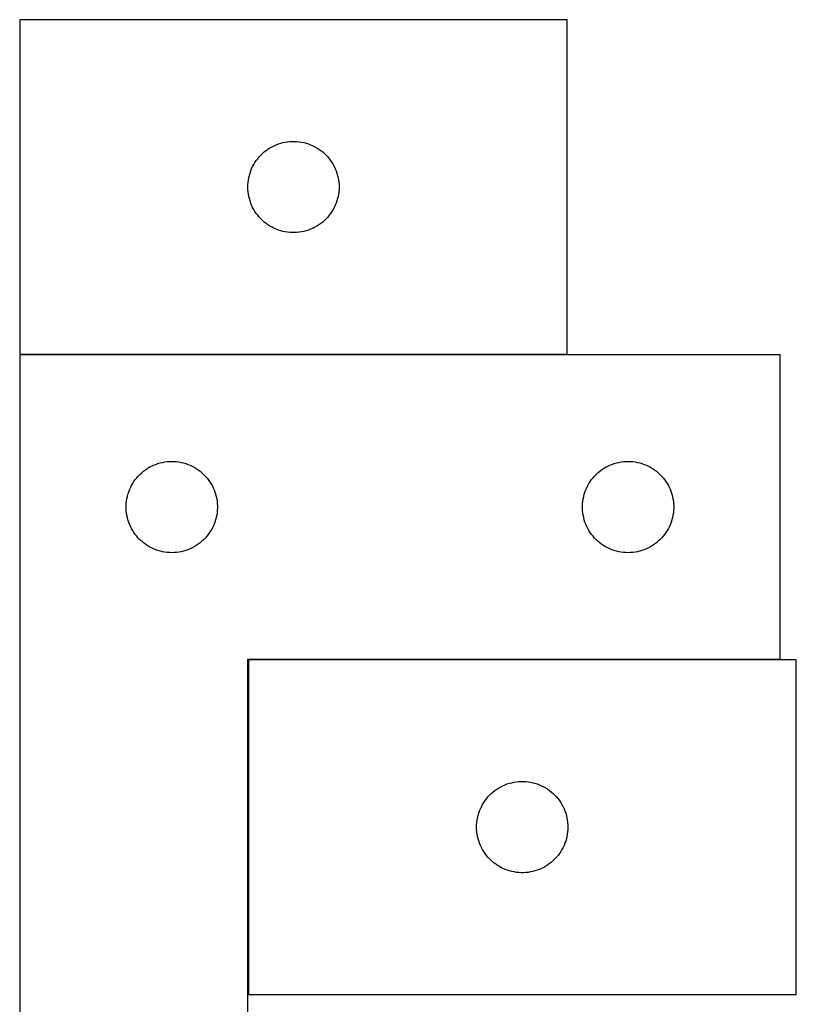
# Model space of a CAD drawing. Header units: millimetres. Extents: x 7 to 1493, y 7 to 2993.
# Tile 7 of 13: x 7 to 262, y 2658 to 2982. Entities that reach past the tile are written whole.
import ezdxf

# ---------------------------------------------------------------- set-up
doc = ezdxf.new("R2010")
doc.units = ezdxf.units.MM
doc.layers.add('COMMON', color=5, linetype='CONTINUOUS', true_color=0x0000ff)
doc.layers.add('CUT', color=7, linetype='CONTINUOUS', true_color=0x000000)

msp = doc.modelspace()

# ---------------------------------------------------------------- linework, layer by layer
at = {"layer": 'COMMON'}
for p, q in [((6.632331, 2871.906207), (186.632331, 2871.906207)), ((81.732331, 2771.606206), (81.732331, 2661.606206)), ((256.632331, 2771.706207), (81.832332, 2771.706207)), ((261.932333, 2693.242731), (261.932333, 2771.606206))]:
    msp.add_line(p, q, dxfattribs=at)
at = {"layer": 'CUT'}
for p, q in [((186.632331, 2982.006208), (6.632331, 2982.006208)), ((6.632331, 2982.006208), (6.632331, 2872.006208)), ((186.632331, 2872.006208), (186.632331, 2982.006208)), ((87.023433, 2938.524415), (87.629117, 2939.003797)), ((87.629117, 2939.003797), (88.258675, 2939.451364)), ((88.258675, 2939.451364), (88.910439, 2939.865928)), ((88.910439, 2939.865928), (89.58268, 2940.24639)), ((89.58268, 2940.24639), (90.273615, 2940.591742)), ((90.273615, 2940.591742), (90.981413, 2940.901068)), ((90.981413, 2940.901068), (91.704195, 2941.173547)), ((91.704195, 2941.173547), (92.440047, 2941.408456)), ((92.440047, 2941.408456), (93.187015, 2941.605174)), ((93.187015, 2941.605174), (93.94312, 2941.763178)), ((93.94312, 2941.763178), (94.706356, 2941.882048)), ((94.706356, 2941.882048), (95.474699, 2941.961471)), ((95.474699, 2941.961471), (96.246112, 2942.001235)), ((96.246112, 2942.001235), (97.01855, 2942.001235)), ((97.01855, 2942.001235), (97.789963, 2941.961471)), ((97.789963, 2941.961471), (98.558306, 2941.882048)), ((98.558306, 2941.882048), (99.321542, 2941.763178)), ((99.321542, 2941.763178), (100.077647, 2941.605174)), ((100.077647, 2941.605174), (100.824616, 2941.408456)), ((100.824616, 2941.408456), (101.560467, 2941.173547)), ((101.560467, 2941.173547), (102.283249, 2940.901068)), ((102.283249, 2940.901068), (102.991047, 2940.591742)), ((102.991047, 2940.591742), (103.681982, 2940.24639)), ((103.681982, 2940.24639), (104.354223, 2939.865928)), ((104.354223, 2939.865928), (105.005987, 2939.451364)), ((105.005987, 2939.451364), (105.635545, 2939.003797)), ((105.635545, 2939.003797), (106.241229, 2938.524415)), ((83.975698, 2935.056651), (84.406906, 2935.697525)), ((84.406906, 2935.697525), (84.870534, 2936.315351)), ((84.870534, 2936.315351), (85.365352, 2936.90849)), ((85.365352, 2936.90849), (85.890048, 2937.475371)), ((85.890048, 2937.475371), (86.443231, 2938.014489)), ((86.443231, 2938.014489), (87.023433, 2938.524415)), ((106.241229, 2938.524415), (106.821431, 2938.014489)), ((106.821431, 2938.014489), (107.374614, 2937.475371)), ((107.374614, 2937.475371), (107.89931, 2936.90849)), ((107.89931, 2936.90849), (108.394128, 2936.315351)), ((108.394128, 2936.315351), (108.857756, 2935.697525)), ((108.857756, 2935.697525), (109.288964, 2935.056651)), ((82.596579, 2932.29749), (82.887577, 2933.013017)), ((82.887577, 2933.013017), (83.215025, 2933.712615)), ((83.215025, 2933.712615), (83.578052, 2934.394429)), ((83.578052, 2934.394429), (83.975698, 2935.056651)), ((109.288964, 2935.056651), (109.68661, 2934.394429)), ((109.68661, 2934.394429), (110.049637, 2933.712615)), ((110.049637, 2933.712615), (110.377085, 2933.013017)), ((110.377085, 2933.013017), (110.668083, 2932.29749)), ((81.711833, 2928.548523), (81.811013, 2929.314567)), ((81.811013, 2929.314567), (81.949496, 2930.074489)), ((81.949496, 2930.074489), (82.126915, 2930.826275)), ((82.126915, 2930.826275), (82.3428, 2931.567931)), ((82.3428, 2931.567931), (82.596579, 2932.29749)), ((110.668083, 2932.29749), (110.921862, 2931.567931)), ((110.921862, 2931.567931), (111.137747, 2930.826275)), ((111.137747, 2930.826275), (111.315166, 2930.074489)), ((111.315166, 2930.074489), (111.453649, 2929.314567)), ((111.453649, 2929.314567), (111.552829, 2928.548523)), ((81.632331, 2927.006208), (81.65222, 2927.77839)), ((81.65222, 2926.234027), (81.632331, 2927.006208)), ((81.65222, 2927.77839), (81.711833, 2928.548523)), ((81.711833, 2925.463893), (81.65222, 2926.234027)), ((111.552829, 2928.548523), (111.612442, 2927.77839)), ((111.612442, 2926.234027), (111.552829, 2925.463893)), ((111.612442, 2927.77839), (111.632331, 2927.006208)), ((111.632331, 2927.006208), (111.612442, 2926.234027)), ((81.811013, 2924.69785), (81.711833, 2925.463893)), ((81.949496, 2923.937927), (81.811013, 2924.69785)), ((82.126915, 2923.186142), (81.949496, 2923.937927)), ((82.3428, 2922.444486), (82.126915, 2923.186142)), ((111.137747, 2923.186142), (110.921862, 2922.444486)), ((111.315166, 2923.937927), (111.137747, 2923.186142)), ((111.453649, 2924.69785), (111.315166, 2923.937927)), ((111.552829, 2925.463893), (111.453649, 2924.69785)), ((82.596579, 2921.714927), (82.3428, 2922.444486)), ((82.887577, 2920.9994), (82.596579, 2921.714927)), ((83.215025, 2920.299801), (82.887577, 2920.9994)), ((83.578052, 2919.617987), (83.215025, 2920.299801)), ((83.975698, 2918.955765), (83.578052, 2919.617987)), ((109.68661, 2919.617987), (109.288964, 2918.955765)), ((110.049637, 2920.299801), (109.68661, 2919.617987)), ((110.377085, 2920.9994), (110.049637, 2920.299801)), ((110.668083, 2921.714927), (110.377085, 2920.9994)), ((110.921862, 2922.444486), (110.668083, 2921.714927)), ((84.406906, 2918.314892), (83.975698, 2918.955765)), ((84.870534, 2917.697066), (84.406906, 2918.314892)), ((85.365352, 2917.103926), (84.870534, 2917.697066)), ((85.890048, 2916.537046), (85.365352, 2917.103926)), ((86.443231, 2915.997928), (85.890048, 2916.537046)), ((107.374614, 2916.537046), (106.821431, 2915.997928)), ((107.89931, 2917.103926), (107.374614, 2916.537046)), ((108.394128, 2917.697066), (107.89931, 2917.103926)), ((108.857756, 2918.314892), (108.394128, 2917.697066)), ((109.288964, 2918.955765), (108.857756, 2918.314892)), ((87.023433, 2915.488002), (86.443231, 2915.997928)), ((87.629117, 2915.00862), (87.023433, 2915.488002)), ((88.258675, 2914.561053), (87.629117, 2915.00862)), ((88.910439, 2914.146489), (88.258675, 2914.561053)), ((89.58268, 2913.766026), (88.910439, 2914.146489)), ((90.273615, 2913.420674), (89.58268, 2913.766026)), ((90.981413, 2913.111349), (90.273615, 2913.420674)), ((91.704195, 2912.83887), (90.981413, 2913.111349)), ((102.283249, 2913.111349), (101.560467, 2912.83887)), ((102.991047, 2913.420674), (102.283249, 2913.111349)), ((103.681982, 2913.766026), (102.991047, 2913.420674)), ((104.354223, 2914.146489), (103.681982, 2913.766026)), ((105.005987, 2914.561053), (104.354223, 2914.146489)), ((105.635545, 2915.00862), (105.005987, 2914.561053)), ((106.241229, 2915.488002), (105.635545, 2915.00862)), ((106.821431, 2915.997928), (106.241229, 2915.488002)), ((92.440047, 2912.60396), (91.704195, 2912.83887)), ((93.187015, 2912.407243), (92.440047, 2912.60396)), ((93.94312, 2912.249239), (93.187015, 2912.407243)), ((94.706356, 2912.130368), (93.94312, 2912.249239)), ((95.474699, 2912.050945), (94.706356, 2912.130368)), ((96.246112, 2912.011181), (95.474699, 2912.050945)), ((97.01855, 2912.011181), (96.246112, 2912.011181)), ((97.789963, 2912.050945), (97.01855, 2912.011181)), ((98.558306, 2912.130368), (97.789963, 2912.050945)), ((99.321542, 2912.249239), (98.558306, 2912.130368)), ((100.077647, 2912.407243), (99.321542, 2912.249239)), ((100.824616, 2912.60396), (100.077647, 2912.407243)), ((101.560467, 2912.83887), (100.824616, 2912.60396)), ((6.632331, 2872.006208), (186.632331, 2872.006208)), ((6.632331, 2871.806207), (6.632331, 2571.806207)), ((256.632331, 2871.806207), (6.632331, 2871.806207)), ((256.632331, 2771.806207), (256.632331, 2871.806207)), ((49.925924, 2835.223514), (50.625522, 2835.550961)), ((50.625522, 2835.550961), (51.34105, 2835.84196)), ((51.34105, 2835.84196), (52.070609, 2836.095738)), ((52.070609, 2836.095738), (52.812264, 2836.311623)), ((52.812264, 2836.311623), (53.56405, 2836.489043)), ((53.56405, 2836.489043), (54.323972, 2836.627526)), ((54.323972, 2836.627526), (55.090016, 2836.726705)), ((55.090016, 2836.726705), (55.86015, 2836.786319)), ((55.86015, 2836.786319), (56.632331, 2836.806207)), ((56.632331, 2836.806207), (57.404512, 2836.786319)), ((57.404512, 2836.786319), (58.174646, 2836.726705)), ((58.174646, 2836.726705), (58.94069, 2836.627526)), ((58.94069, 2836.627526), (59.700612, 2836.489043)), ((59.700612, 2836.489043), (60.452398, 2836.311623)), ((60.452398, 2836.311623), (61.194054, 2836.095738)), ((61.194054, 2836.095738), (61.923612, 2835.84196)), ((61.923612, 2835.84196), (62.63914, 2835.550961)), ((62.63914, 2835.550961), (63.338738, 2835.223514)), ((199.925924, 2835.223514), (200.625522, 2835.550961)), ((200.625522, 2835.550961), (201.34105, 2835.84196)), ((201.34105, 2835.84196), (202.070609, 2836.095738)), ((202.070609, 2836.095738), (202.812264, 2836.311623)), ((202.812264, 2836.311623), (203.56405, 2836.489043)), ((203.56405, 2836.489043), (204.323972, 2836.627526)), ((204.323972, 2836.627526), (205.090016, 2836.726705)), ((205.090016, 2836.726705), (205.86015, 2836.786319)), ((205.86015, 2836.786319), (206.632331, 2836.806207)), ((206.632331, 2836.806207), (207.404512, 2836.786319)), ((207.404512, 2836.786319), (208.174646, 2836.726705)), ((208.174646, 2836.726705), (208.94069, 2836.627526)), ((208.94069, 2836.627526), (209.700612, 2836.489043)), ((209.700612, 2836.489043), (210.452398, 2836.311623)), ((210.452398, 2836.311623), (211.194054, 2836.095738)), ((211.194054, 2836.095738), (211.923612, 2835.84196)), ((211.923612, 2835.84196), (212.63914, 2835.550961)), ((212.63914, 2835.550961), (213.338738, 2835.223514)), ((45.114124, 2831.415105), (45.624051, 2831.995307)), ((45.624051, 2831.995307), (46.163169, 2832.54849)), ((46.163169, 2832.54849), (46.730049, 2833.073186)), ((46.730049, 2833.073186), (47.323189, 2833.568004)), ((47.323189, 2833.568004), (47.941015, 2834.031632)), ((47.941015, 2834.031632), (48.581888, 2834.462841)), ((48.581888, 2834.462841), (49.24411, 2834.860486)), ((49.24411, 2834.860486), (49.925924, 2835.223514)), ((63.338738, 2835.223514), (64.020552, 2834.860486)), ((64.020552, 2834.860486), (64.682774, 2834.462841)), ((64.682774, 2834.462841), (65.323648, 2834.031632)), ((65.323648, 2834.031632), (65.941473, 2833.568004)), ((65.941473, 2833.568004), (66.534613, 2833.073186)), ((66.534613, 2833.073186), (67.101493, 2832.54849)), ((67.101493, 2832.54849), (67.640612, 2831.995307)), ((67.640612, 2831.995307), (68.150538, 2831.415105)), ((195.114124, 2831.415105), (195.624051, 2831.995307)), ((195.624051, 2831.995307), (196.163169, 2832.54849)), ((196.163169, 2832.54849), (196.730049, 2833.073186)), ((196.730049, 2833.073186), (197.323189, 2833.568004)), ((197.323189, 2833.568004), (197.941015, 2834.031632)), ((197.941015, 2834.031632), (198.581888, 2834.462841)), ((198.581888, 2834.462841), (199.24411, 2834.860486)), ((199.24411, 2834.860486), (199.925924, 2835.223514)), ((213.338738, 2835.223514), (214.020552, 2834.860486)), ((214.020552, 2834.860486), (214.682774, 2834.462841)), ((214.682774, 2834.462841), (215.323648, 2834.031632)), ((215.323648, 2834.031632), (215.941473, 2833.568004)), ((215.941473, 2833.568004), (216.534613, 2833.073186)), ((216.534613, 2833.073186), (217.101493, 2832.54849)), ((217.101493, 2832.54849), (217.640612, 2831.995307)), ((217.640612, 2831.995307), (218.150538, 2831.415105)), ((43.046797, 2828.164923), (43.392149, 2828.855858)), ((43.392149, 2828.855858), (43.772612, 2829.528099)), ((43.772612, 2829.528099), (44.187176, 2830.179863)), ((44.187176, 2830.179863), (44.634742, 2830.809422)), ((44.634742, 2830.809422), (45.114124, 2831.415105)), ((68.150538, 2831.415105), (68.62992, 2830.809422)), ((68.62992, 2830.809422), (69.077486, 2830.179863)), ((69.077486, 2830.179863), (69.49205, 2829.528099)), ((69.49205, 2829.528099), (69.872513, 2828.855858)), ((69.872513, 2828.855858), (70.217865, 2828.164923)), ((193.046797, 2828.164923), (193.392149, 2828.855858)), ((193.392149, 2828.855858), (193.772612, 2829.528099)), ((193.772612, 2829.528099), (194.187176, 2830.179863)), ((194.187176, 2830.179863), (194.634742, 2830.809422)), ((194.634742, 2830.809422), (195.114124, 2831.415105)), ((218.150538, 2831.415105), (218.62992, 2830.809422)), ((218.62992, 2830.809422), (219.077486, 2830.179863)), ((219.077486, 2830.179863), (219.49205, 2829.528099)), ((219.49205, 2829.528099), (219.872513, 2828.855858)), ((219.872513, 2828.855858), (220.217865, 2828.164923)), ((42.033365, 2825.251523), (42.230083, 2825.998492)), ((42.230083, 2825.998492), (42.464993, 2826.734343)), ((42.464993, 2826.734343), (42.737472, 2827.457126)), ((42.737472, 2827.457126), (43.046797, 2828.164923)), ((70.217865, 2828.164923), (70.527191, 2827.457126)), ((70.527191, 2827.457126), (70.799669, 2826.734343)), ((70.799669, 2826.734343), (71.034579, 2825.998492)), ((71.034579, 2825.998492), (71.231297, 2825.251523)), ((192.033365, 2825.251523), (192.230083, 2825.998492)), ((192.230083, 2825.998492), (192.464993, 2826.734343)), ((192.464993, 2826.734343), (192.737472, 2827.457126)), ((192.737472, 2827.457126), (193.046797, 2828.164923)), ((220.217865, 2828.164923), (220.527191, 2827.457126)), ((220.527191, 2827.457126), (220.799669, 2826.734343)), ((220.799669, 2826.734343), (221.034579, 2825.998492)), ((221.034579, 2825.998492), (221.231297, 2825.251523)), ((41.637304, 2822.192426), (41.677068, 2822.963839)), ((41.677068, 2822.963839), (41.756491, 2823.732183)), ((41.756491, 2823.732183), (41.875362, 2824.495419)), ((41.875362, 2824.495419), (42.033365, 2825.251523)), ((71.231297, 2825.251523), (71.3893, 2824.495419)), ((71.3893, 2824.495419), (71.508171, 2823.732183)), ((71.508171, 2823.732183), (71.587594, 2822.963839)), ((71.587594, 2822.963839), (71.627358, 2822.192426)), ((191.637304, 2822.192426), (191.677068, 2822.963839)), ((191.677068, 2822.963839), (191.756491, 2823.732183)), ((191.756491, 2823.732183), (191.875362, 2824.495419)), ((191.875362, 2824.495419), (192.033365, 2825.251523)), ((221.231297, 2825.251523), (221.3893, 2824.495419)), ((221.3893, 2824.495419), (221.508171, 2823.732183)), ((221.508171, 2823.732183), (221.587594, 2822.963839)), ((221.587594, 2822.963839), (221.627358, 2822.192426)), ((41.637304, 2821.419989), (41.637304, 2822.192426)), ((41.677068, 2820.648575), (41.637304, 2821.419989)), ((41.756491, 2819.880232), (41.677068, 2820.648575)), ((41.875362, 2819.116996), (41.756491, 2819.880232)), ((42.033365, 2818.360891), (41.875362, 2819.116996)), ((71.3893, 2819.116996), (71.231297, 2818.360891)), ((71.508171, 2819.880232), (71.3893, 2819.116996)), ((71.587594, 2820.648575), (71.508171, 2819.880232)), ((71.627358, 2821.419989), (71.587594, 2820.648575)), ((71.627358, 2822.192426), (71.627358, 2821.419989)), ((191.637304, 2821.419989), (191.637304, 2822.192426)), ((191.677068, 2820.648575), (191.637304, 2821.419989)), ((191.756491, 2819.880232), (191.677068, 2820.648575)), ((191.875362, 2819.116996), (191.756491, 2819.880232)), ((192.033365, 2818.360891), (191.875362, 2819.116996)), ((221.3893, 2819.116996), (221.231297, 2818.360891)), ((221.508171, 2819.880232), (221.3893, 2819.116996)), ((221.587594, 2820.648575), (221.508171, 2819.880232)), ((221.627358, 2821.419989), (221.587594, 2820.648575)), ((221.627358, 2822.192426), (221.627358, 2821.419989)), ((42.230083, 2817.613923), (42.033365, 2818.360891)), ((42.464993, 2816.878072), (42.230083, 2817.613923)), ((42.737472, 2816.155289), (42.464993, 2816.878072)), ((43.046797, 2815.447491), (42.737472, 2816.155289)), ((70.527191, 2816.155289), (70.217865, 2815.447491)), ((70.799669, 2816.878072), (70.527191, 2816.155289)), ((71.034579, 2817.613923), (70.799669, 2816.878072)), ((71.231297, 2818.360891), (71.034579, 2817.613923)), ((192.230083, 2817.613923), (192.033365, 2818.360891)), ((192.464993, 2816.878072), (192.230083, 2817.613923)), ((192.737472, 2816.155289), (192.464993, 2816.878072)), ((193.046797, 2815.447491), (192.737472, 2816.155289)), ((220.527191, 2816.155289), (220.217865, 2815.447491)), ((220.799669, 2816.878072), (220.527191, 2816.155289)), ((221.034579, 2817.613923), (220.799669, 2816.878072)), ((221.231297, 2818.360891), (221.034579, 2817.613923)), ((43.392149, 2814.756556), (43.046797, 2815.447491)), ((43.772612, 2814.084315), (43.392149, 2814.756556)), ((44.187176, 2813.432551), (43.772612, 2814.084315)), ((44.634742, 2812.802993), (44.187176, 2813.432551)), ((45.114124, 2812.19731), (44.634742, 2812.802993)), ((68.62992, 2812.802993), (68.150538, 2812.19731)), ((69.077486, 2813.432551), (68.62992, 2812.802993)), ((69.49205, 2814.084315), (69.077486, 2813.432551)), ((69.872513, 2814.756556), (69.49205, 2814.084315)), ((70.217865, 2815.447491), (69.872513, 2814.756556)), ((193.392149, 2814.756556), (193.046797, 2815.447491)), ((193.772612, 2814.084315), (193.392149, 2814.756556)), ((194.187176, 2813.432551), (193.772612, 2814.084315)), ((194.634742, 2812.802993), (194.187176, 2813.432551)), ((195.114124, 2812.19731), (194.634742, 2812.802993)), ((218.62992, 2812.802993), (218.150538, 2812.19731)), ((219.077486, 2813.432551), (218.62992, 2812.802993)), ((219.49205, 2814.084315), (219.077486, 2813.432551)), ((219.872513, 2814.756556), (219.49205, 2814.084315)), ((220.217865, 2815.447491), (219.872513, 2814.756556)), ((45.624051, 2811.617107), (45.114124, 2812.19731)), ((46.163169, 2811.063924), (45.624051, 2811.617107)), ((46.730049, 2810.539228), (46.163169, 2811.063924)), ((47.323189, 2810.04441), (46.730049, 2810.539228)), ((47.941015, 2809.580782), (47.323189, 2810.04441)), ((48.581888, 2809.149574), (47.941015, 2809.580782)), ((65.323648, 2809.580782), (64.682774, 2809.149574)), ((65.941473, 2810.04441), (65.323648, 2809.580782)), ((66.534613, 2810.539228), (65.941473, 2810.04441)), ((67.101493, 2811.063924), (66.534613, 2810.539228)), ((67.640612, 2811.617107), (67.101493, 2811.063924)), ((68.150538, 2812.19731), (67.640612, 2811.617107)), ((195.624051, 2811.617107), (195.114124, 2812.19731)), ((196.163169, 2811.063924), (195.624051, 2811.617107)), ((196.730049, 2810.539228), (196.163169, 2811.063924)), ((197.323189, 2810.04441), (196.730049, 2810.539228)), ((197.941015, 2809.580782), (197.323189, 2810.04441)), ((198.581888, 2809.149574), (197.941015, 2809.580782)), ((215.323648, 2809.580782), (214.682774, 2809.149574)), ((215.941473, 2810.04441), (215.323648, 2809.580782)), ((216.534613, 2810.539228), (215.941473, 2810.04441)), ((217.101493, 2811.063924), (216.534613, 2810.539228)), ((217.640612, 2811.617107), (217.101493, 2811.063924)), ((218.150538, 2812.19731), (217.640612, 2811.617107)), ((49.24411, 2808.751929), (48.581888, 2809.149574)), ((49.925924, 2808.388901), (49.24411, 2808.751929)), ((50.625522, 2808.061454), (49.925924, 2808.388901)), ((51.34105, 2807.770455), (50.625522, 2808.061454)), ((52.070609, 2807.516677), (51.34105, 2807.770455)), ((52.812264, 2807.300791), (52.070609, 2807.516677)), ((53.56405, 2807.123372), (52.812264, 2807.300791)), ((54.323972, 2806.984889), (53.56405, 2807.123372)), ((55.090016, 2806.885709), (54.323972, 2806.984889)), ((55.86015, 2806.826096), (55.090016, 2806.885709)), ((56.632331, 2806.806207), (55.86015, 2806.826096)), ((57.404512, 2806.826096), (56.632331, 2806.806207)), ((58.174646, 2806.885709), (57.404512, 2806.826096)), ((58.94069, 2806.984889), (58.174646, 2806.885709)), ((59.700612, 2807.123372), (58.94069, 2806.984889)), ((60.452398, 2807.300791), (59.700612, 2807.123372)), ((61.194054, 2807.516677), (60.452398, 2807.300791)), ((61.923612, 2807.770455), (61.194054, 2807.516677)), ((62.63914, 2808.061454), (61.923612, 2807.770455)), ((63.338738, 2808.388901), (62.63914, 2808.061454)), ((64.020552, 2808.751929), (63.338738, 2808.388901)), ((64.682774, 2809.149574), (64.020552, 2808.751929)), ((199.24411, 2808.751929), (198.581888, 2809.149574)), ((199.925924, 2808.388901), (199.24411, 2808.751929)), ((200.625522, 2808.061454), (199.925924, 2808.388901)), ((201.34105, 2807.770455), (200.625522, 2808.061454)), ((202.070609, 2807.516677), (201.34105, 2807.770455)), ((202.812264, 2807.300791), (202.070609, 2807.516677)), ((203.56405, 2807.123372), (202.812264, 2807.300791)), ((204.323972, 2806.984889), (203.56405, 2807.123372)), ((205.090016, 2806.885709), (204.323972, 2806.984889)), ((205.86015, 2806.826096), (205.090016, 2806.885709)), ((206.632331, 2806.806207), (205.86015, 2806.826096)), ((207.404512, 2806.826096), (206.632331, 2806.806207)), ((208.174646, 2806.885709), (207.404512, 2806.826096)), ((208.94069, 2806.984889), (208.174646, 2806.885709)), ((209.700612, 2807.123372), (208.94069, 2806.984889)), ((210.452398, 2807.300791), (209.700612, 2807.123372)), ((211.194054, 2807.516677), (210.452398, 2807.300791)), ((211.923612, 2807.770455), (211.194054, 2807.516677)), ((212.63914, 2808.061454), (211.923612, 2807.770455)), ((213.338738, 2808.388901), (212.63914, 2808.061454)), ((214.020552, 2808.751929), (213.338738, 2808.388901)), ((214.682774, 2809.149574), (214.020552, 2808.751929)), ((81.632331, 2571.806207), (81.632331, 2771.806207)), ((81.632331, 2771.806207), (256.632331, 2771.806207)), ((261.832332, 2771.606206), (81.832332, 2771.606206)), ((81.832332, 2771.606206), (81.832332, 2661.606206)), ((261.832332, 2661.606206), (261.832332, 2771.606206)), ((162.223434, 2728.124413), (162.829118, 2728.603795)), ((162.829118, 2728.603795), (163.458676, 2729.051362)), ((163.458676, 2729.051362), (164.11044, 2729.465926)), ((164.11044, 2729.465926), (164.782681, 2729.846388)), ((164.782681, 2729.846388), (165.473616, 2730.19174)), ((165.473616, 2730.19174), (166.181414, 2730.501066)), ((166.181414, 2730.501066), (166.904196, 2730.773545)), ((166.904196, 2730.773545), (167.640048, 2731.008454)), ((167.640048, 2731.008454), (168.387016, 2731.205172)), ((168.387016, 2731.205172), (169.143121, 2731.363176)), ((169.143121, 2731.363176), (169.906357, 2731.482046)), ((169.906357, 2731.482046), (170.6747, 2731.561469)), ((170.6747, 2731.561469), (171.446113, 2731.601233)), ((171.446113, 2731.601233), (172.218551, 2731.601233)), ((172.218551, 2731.601233), (172.989964, 2731.561469)), ((172.989964, 2731.561469), (173.758307, 2731.482046)), ((173.758307, 2731.482046), (174.521543, 2731.363176)), ((174.521543, 2731.363176), (175.277648, 2731.205172)), ((175.277648, 2731.205172), (176.024617, 2731.008454)), ((176.024617, 2731.008454), (176.760468, 2730.773545)), ((176.760468, 2730.773545), (177.48325, 2730.501066)), ((177.48325, 2730.501066), (178.191048, 2730.19174)), ((178.191048, 2730.19174), (178.881983, 2729.846388)), ((178.881983, 2729.846388), (179.554224, 2729.465926)), ((179.554224, 2729.465926), (180.205988, 2729.051362)), ((180.205988, 2729.051362), (180.835546, 2728.603795)), ((180.835546, 2728.603795), (181.44123, 2728.124413)), ((159.175699, 2724.656649), (159.606907, 2725.297523)), ((159.606907, 2725.297523), (160.070535, 2725.915349)), ((160.070535, 2725.915349), (160.565353, 2726.508488)), ((160.565353, 2726.508488), (161.090049, 2727.075369)), ((161.090049, 2727.075369), (161.643232, 2727.614487)), ((161.643232, 2727.614487), (162.223434, 2728.124413)), ((181.44123, 2728.124413), (182.021432, 2727.614487)), ((182.021432, 2727.614487), (182.574615, 2727.075369)), ((182.574615, 2727.075369), (183.099311, 2726.508488)), ((183.099311, 2726.508488), (183.594129, 2725.915349)), ((183.594129, 2725.915349), (184.057757, 2725.297523)), ((184.057757, 2725.297523), (184.488965, 2724.656649)), ((157.79658, 2721.897488), (158.087578, 2722.613015)), ((158.087578, 2722.613015), (158.415026, 2723.312613)), ((158.415026, 2723.312613), (158.778053, 2723.994427)), ((158.778053, 2723.994427), (159.175699, 2724.656649)), ((184.488965, 2724.656649), (184.886611, 2723.994427)), ((184.886611, 2723.994427), (185.249638, 2723.312613)), ((185.249638, 2723.312613), (185.577086, 2722.613015)), ((185.577086, 2722.613015), (185.868084, 2721.897488)), ((156.911834, 2718.148521), (157.011014, 2718.914565)), ((157.011014, 2718.914565), (157.149497, 2719.674487)), ((157.149497, 2719.674487), (157.326916, 2720.426273)), ((157.326916, 2720.426273), (157.542801, 2721.167929)), ((157.542801, 2721.167929), (157.79658, 2721.897488)), ((185.868084, 2721.897488), (186.121863, 2721.167929)), ((186.121863, 2721.167929), (186.337748, 2720.426273)), ((186.337748, 2720.426273), (186.515167, 2719.674487)), ((186.515167, 2719.674487), (186.65365, 2718.914565)), ((186.65365, 2718.914565), (186.75283, 2718.148521)), ((156.832332, 2716.606206), (156.852221, 2717.378388)), ((156.852221, 2715.834025), (156.832332, 2716.606206)), ((156.852221, 2717.378388), (156.911834, 2718.148521)), ((156.911834, 2715.063891), (156.852221, 2715.834025)), ((186.75283, 2718.148521), (186.812443, 2717.378388)), ((186.812443, 2715.834025), (186.75283, 2715.063891)), ((186.812443, 2717.378388), (186.832332, 2716.606206)), ((186.832332, 2716.606206), (186.812443, 2715.834025)), ((157.011014, 2714.297848), (156.911834, 2715.063891)), ((157.149497, 2713.537925), (157.011014, 2714.297848)), ((157.326916, 2712.78614), (157.149497, 2713.537925)), ((157.542801, 2712.044484), (157.326916, 2712.78614)), ((186.337748, 2712.78614), (186.121863, 2712.044484)), ((186.515167, 2713.537925), (186.337748, 2712.78614)), ((186.65365, 2714.297848), (186.515167, 2713.537925)), ((186.75283, 2715.063891), (186.65365, 2714.297848)), ((157.79658, 2711.314925), (157.542801, 2712.044484)), ((158.087578, 2710.599398), (157.79658, 2711.314925)), ((158.415026, 2709.899799), (158.087578, 2710.599398)), ((158.778053, 2709.217985), (158.415026, 2709.899799)), ((159.175699, 2708.555763), (158.778053, 2709.217985)), ((184.886611, 2709.217985), (184.488965, 2708.555763)), ((185.249638, 2709.899799), (184.886611, 2709.217985)), ((185.577086, 2710.599398), (185.249638, 2709.899799)), ((185.868084, 2711.314925), (185.577086, 2710.599398)), ((186.121863, 2712.044484), (185.868084, 2711.314925)), ((159.606907, 2707.91489), (159.175699, 2708.555763)), ((160.070535, 2707.297064), (159.606907, 2707.91489)), ((160.565353, 2706.703924), (160.070535, 2707.297064)), ((161.090049, 2706.137044), (160.565353, 2706.703924)), ((161.643232, 2705.597926), (161.090049, 2706.137044)), ((182.574615, 2706.137044), (182.021432, 2705.597926)), ((183.099311, 2706.703924), (182.574615, 2706.137044)), ((183.594129, 2707.297064), (183.099311, 2706.703924)), ((184.057757, 2707.91489), (183.594129, 2707.297064)), ((184.488965, 2708.555763), (184.057757, 2707.91489)), ((162.223434, 2705.088), (161.643232, 2705.597926)), ((162.829118, 2704.608618), (162.223434, 2705.088)), ((163.458676, 2704.161051), (162.829118, 2704.608618)), ((164.11044, 2703.746487), (163.458676, 2704.161051)), ((164.782681, 2703.366024), (164.11044, 2703.746487)), ((165.473616, 2703.020672), (164.782681, 2703.366024)), ((166.181414, 2702.711347), (165.473616, 2703.020672)), ((166.904196, 2702.438868), (166.181414, 2702.711347)), ((177.48325, 2702.711347), (176.760468, 2702.438868)), ((178.191048, 2703.020672), (177.48325, 2702.711347)), ((178.881983, 2703.366024), (178.191048, 2703.020672)), ((179.554224, 2703.746487), (178.881983, 2703.366024)), ((180.205988, 2704.161051), (179.554224, 2703.746487)), ((180.835546, 2704.608618), (180.205988, 2704.161051)), ((181.44123, 2705.088), (180.835546, 2704.608618)), ((182.021432, 2705.597926), (181.44123, 2705.088)), ((167.640048, 2702.203958), (166.904196, 2702.438868)), ((168.387016, 2702.007241), (167.640048, 2702.203958)), ((169.143121, 2701.849237), (168.387016, 2702.007241)), ((169.906357, 2701.730366), (169.143121, 2701.849237)), ((170.6747, 2701.650943), (169.906357, 2701.730366)), ((171.446113, 2701.611179), (170.6747, 2701.650943)), ((172.218551, 2701.611179), (171.446113, 2701.611179)), ((172.989964, 2701.650943), (172.218551, 2701.611179)), ((173.758307, 2701.730366), (172.989964, 2701.650943)), ((174.521543, 2701.849237), (173.758307, 2701.730366)), ((175.277648, 2702.007241), (174.521543, 2701.849237)), ((176.024617, 2702.203958), (175.277648, 2702.007241)), ((176.760468, 2702.438868), (176.024617, 2702.203958)), ((81.832332, 2661.606206), (261.832332, 2661.606206))]:
    msp.add_line(p, q, dxfattribs=at)

doc.saveas('drawing.dxf')
